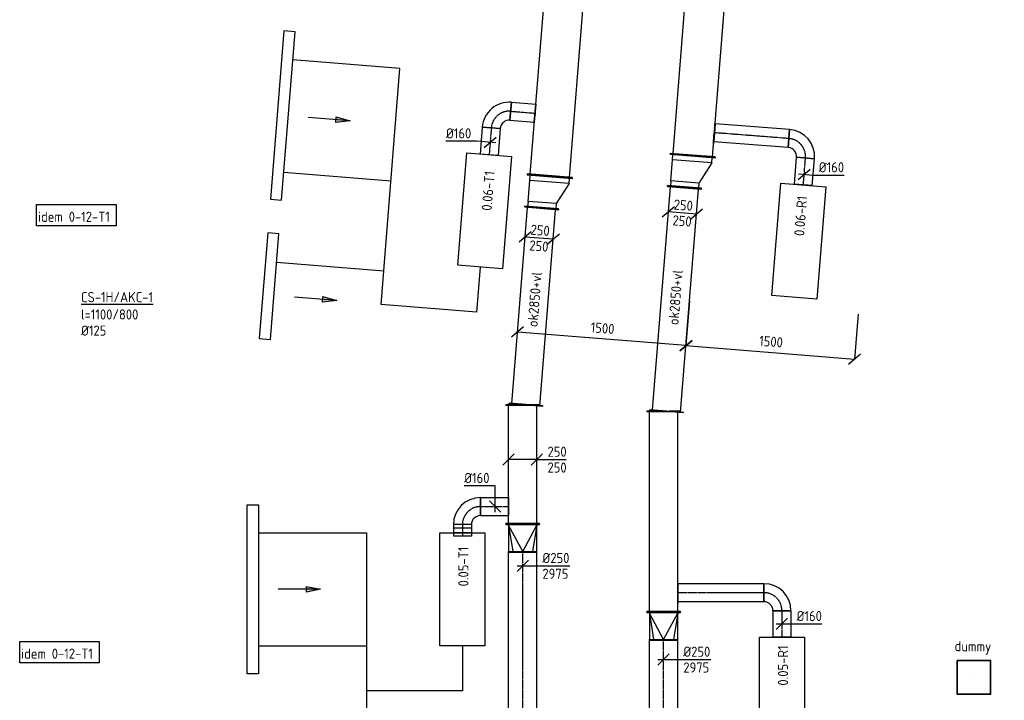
# Model space of a CAD drawing. Header units: millimetres. Extents: x -17664 to 48661, y -98 to 70975.
# Tile 7 of 62: x -2838 to 5898, y 19716 to 25753. Entities that reach past the tile are written whole.
import ezdxf

# ---------------------------------------------------------------- set-up
doc = ezdxf.new("R2010")
doc.units = ezdxf.units.MM
for name, pattern in [('2322122', [47, 40, -7]), ('CENTER2', [28.575, 19.05, -3.175, 3.175, -3.175]), ('SMALL_DASH', [1.5, 0.5, -1])]:
    doc.linetypes.add(name, pattern=pattern)
for name, color, linetype in [('WL521---', 4, '2322122'), ('WL570---_APP', 2, 'Continuous'), ('WL570---_RETOUR_D', 4, 'Continuous'), ('WL570---_RETOUR_HL', 1, 'CENTER2'), ('WL570---_RETOUR_RST', 4, 'Continuous'), ('WL570---_RETOUR_RST_HL', 1, 'CENTER2'), ('WL570---_TOEVOER', 3, 'Continuous'), ('WL570---_TOEVOER_D', 3, 'Continuous'), ('WL570---_TOEVOER_HL', 1, 'CENTER2'), ('WM570---', 1, 'Continuous'), ('WM570---_RETOUR', 1, 'Continuous'), ('WM570---_TOEVOER', 1, 'Continuous')]:
    doc.layers.add(name, color=color, linetype=linetype)
doc.styles.add('STABICAD-018', font='ISOCP.SHX', dxfattribs={"height": 90})
doc.dimstyles.new('STABICAD', dxfattribs={"dimscale": 50, "dimtxt": 90, "dimasz": 2, "dimexe": 0, "dimexo": 0, "dimgap": 1.5, "dimtad": 0, "dimdec": 0, "dimzin": 0, "dimdsep": 46, "dimtxsty": 'STABICAD-018', "dimblk1": 'OBLIQUE', "dimblk2": 'OBLIQUE', "dimsah": 1, "dimcen": -3, "dimadec": 0, "dimazin": 0, "dimtfac": 1, "dimtdec": 0, "dimtofl": 0, "dimtmove": 2, "dimatfit": 3, "dimfxl": 1, "dimtvp": 1.055556, "dimtolj": 1, "dimtzin": 0, "dimarcsym": 0})

# ---------------------------------------------------------------- blocks, each defined once
blk = doc.blocks.new('*U466')
at = {"color": 0, "linetype": 'Continuous'}
for p, q in [((0, 125, -2975), (3067.7, 125, -2975)), ((0, -125, -2975), (0, 125, -2975)), ((3067.7, 125, -2975), (3067.7, -125, -2975)), ((0, -125, -2975), (3067.7, -125, -2975))]:
    blk.add_line(p, q, dxfattribs=at)
at = {"layer": 'WL570---_TOEVOER_HL', "linetype": 'CENTER2'}
blk.add_line((0, 0, -2975), (3067.7, 0, -2975), dxfattribs=at)
at = {"layer": 'WM570---', "color": 2, "style": 'STABICAD-018'}
for tag, p in [('SECTIONCODE', (1475, 19479.8, 2975)), ('POSITIONCODE', (1475, 19479.8, 2975)), ('CODE', (1625, 17961.9, 2975))]:
    blk.add_attdef(tag, p, '', height=1.8, dxfattribs=at)
blk = doc.blocks.new('*U1233')
at = {"color": 0, "linetype": 'Continuous'}
for p, q in [((-160, -80, -2975), (-160, 80, -2975)), ((80, -160, -2975), (-80, -160, -2975))]:
    blk.add_line(p, q, dxfattribs=at)
for radius, start in [(240, 0), (80, 360)]:
    blk.add_arc((-160, -160, -2975), radius, start, 90, dxfattribs=at)
at = {"layer": 'WL570---_TOEVOER_HL', "linetype": 'CENTER2'}
blk.add_arc((-160, -160, -2975), 160, 0, 90, dxfattribs=at)
at = {"layer": 'WL570---_TOEVOER_D', "color": 2, "style": 'STABICAD-018'}
for tag, p in [('POSITIONCODE', (1090.2, 21433.6, 2975)), ('SECTIONCODE', (1090.2, 21433.6, 2975)), ('CODE', (1090.2, 21333.6, 2975))]:
    blk.add_attdef(tag, p, '', height=1.8, rotation=180, dxfattribs=at)
blk = doc.blocks.new('*U1234')
at = {"color": 0, "linetype": 'Continuous'}
for p, q in [((-51.7, 80, -2975), (21.9, 80, -2975)), ((-51.7, 80, -2975), (-51.7, -80, -2975)), ((-21.9, 80, -2975), (51.7, 80, -2975)), ((-21.9, 80, -2975), (-21.9, -80, -2975)), ((21.9, 80, -2975), (21.9, -80, -2975)), ((51.7, 80, -2975), (51.7, -80, -2975)), ((-51.7, -80, -2975), (21.9, -80, -2975)), ((-21.9, -80, -2975), (51.7, -80, -2975))]:
    blk.add_line(p, q, dxfattribs=at)
at = {"layer": 'WL570---_TOEVOER_HL', "linetype": 'CENTER2'}
blk.add_line((-51.7, 0, -2975), (51.7, 0, -2975), dxfattribs=at)
at = {"layer": 'WL570---_TOEVOER_D', "color": 2, "style": 'STABICAD-018'}
for tag, p in [('CODE', (1090.2, 21321.9, 2975)), ('SECTIONCODE', (1090.2, 21221.9, 2975)), ('POSITIONCODE', (1090.2, 21221.9, 2975))]:
    blk.add_attdef(tag, p, '', height=1.8, dxfattribs=at)
blk = doc.blocks.new('*U463')
at = {"color": 0, "linetype": 'Continuous'}
for p, q in [((-5, 150, -2975), (0, 150, -2975)), ((-5, -150, -2975), (-5, 150, -2975)), ((0, -150, -2975), (0, 150, -2975)), ((5, 125, -2975), (0, 125, -2975)), ((240, 0, -2975), (5, 125, -2975)), ((5, 125, -2975), (240, 88.4, -2975)), ((240, 125, -2975), (5, 125, -2975)), ((245, 125, -2975), (240, 125, -2975)), ((240, -125, -2975), (240, 125, -2975)), ((245, -125, -2975), (245, 125, -2975)), ((240, 0, -2975), (5, -125, -2975)), ((-5, -150, -2975), (0, -150, -2975)), ((5, -125, -2975), (0, -125, -2975)), ((5, -125, -2975), (240, -88.4, -2975)), ((5, -125, -2975), (240, -125, -2975)), ((245, -125, -2975), (240, -125, -2975))]:
    blk.add_line(p, q, dxfattribs=at)
at = {"layer": 'WM570---', "color": 2, "style": 'STABICAD-018'}
for tag, p in [('CODE', (1625, 21374.6, 2975)), ('SECTIONCODE', (1625, 21274.6, 2975)), ('POSITIONCODE', (1625, 21274.6, 2975))]:
    blk.add_attdef(tag, p, '', height=1.8, dxfattribs=at)
blk = doc.blocks.new('*U1230')
at = {"color": 0, "linetype": 'Continuous'}
for p, q in [((0, 150, -2975), (5, 150, -2975)), ((0, -150, -2975), (0, 150, -2975)), ((5, -150, -2975), (5, 150, -2975)), ((5, 125, -2975), (1051.7, 125, -2975)), ((1056.7, 150, -2975), (1051.7, 150, -2975)), ((1051.7, -150, -2975), (1051.7, 150, -2975)), ((1056.7, -150, -2975), (1056.7, 150, -2975)), ((0, -150, -2975), (5, -150, -2975)), ((5, -125, -2975), (1051.7, -125, -2975)), ((1056.7, -150, -2975), (1051.7, -150, -2975))]:
    blk.add_line(p, q, dxfattribs=at)
at = {"layer": 'WL570---_TOEVOER_D', "color": 2, "style": 'STABICAD-018'}
for tag in ['CODE', 'SECTIONCODE', 'POSITIONCODE']:
    blk.add_attdef(tag, (1625, 21279.6, 2975), '', height=1.8, dxfattribs=at)
blk = doc.blocks.new('*U623')
at = {"color": 0, "linetype": 'Continuous'}
for p, q in [((-50, -50, -2975), (50, 50, -2975)), ((-50, 0, -2975), (125, 0, -2975)), ((125, 0, -2975), (418.1, 0, -2975))]:
    blk.add_line(p, q, dxfattribs=at)
at = {"color": 0, "linetype": 'Continuous', "style": 'STABICAD-018'}
for s, p in [('%%c250', (175, 25, -2975)), ('2975', (175, -115, -2975))]:
    blk.add_text(s, height=90, dxfattribs=at).set_placement(p)
at = {"layer": 'WM570---', "color": 2, "style": 'STABICAD-018'}
blk.add_attdef('CODE', (1625, 20908.1, 2975), '', height=1.8, dxfattribs=at)
blk = doc.blocks.new('*U1232')
at = {"color": 0, "linetype": 'Continuous'}
for p, q in [((0, 80, -2975), (248.8, 80, -2975)), ((0, -80, -2975), (0, 80, -2975)), ((248.8, 80, -2975), (248.8, -80, -2975)), ((0, -80, -2975), (248.8, -80, -2975))]:
    blk.add_line(p, q, dxfattribs=at)
at = {"layer": 'WL570---_TOEVOER_HL', "linetype": 'CENTER2'}
blk.add_line((0, 0, -2975), (248.8, 0, -2975), dxfattribs=at)
at = {"layer": 'WL570---_TOEVOER_D', "color": 2, "style": 'STABICAD-018'}
for tag in ['SECTIONCODE', 'CODE', 'POSITIONCODE']:
    blk.add_attdef(tag, (1250.2, 21433.6, 2975), '', height=1.8, dxfattribs=at)
blk = doc.blocks.new('*U1231')
at = {"color": 2, "linetype": 'SMALL_DASH'}
for p, q in [((0, 95, -2975), (0, -95, -2975)), ((0, -80, -2975), (0, 80, -2975))]:
    blk.add_line(p, q, dxfattribs=at)
at = {"color": 0, "linetype": 'Continuous'}
for p, q in [((0, 80, -2975), (1, 80, -2975)), ((1, 80, -2975), (1, -80, -2975)), ((0, -80, -2975), (1, -80, -2975))]:
    blk.add_line(p, q, dxfattribs=at)
at = {"layer": 'WL570---_TOEVOER_HL', "linetype": 'CENTER2'}
blk.add_line((0, 0, -2975), (1, 0, -2975), dxfattribs=at)
at = {"layer": 'WL570---_TOEVOER_D', "color": 2, "style": 'STABICAD-018'}
for tag in ['CODE', 'SECTIONCODE', 'POSITIONCODE']:
    blk.add_attdef(tag, (1500, 21433.6, 2975), '', height=1.8, dxfattribs=at)
blk = doc.blocks.new('*U449')
at = {"color": 0, "linetype": 'Continuous'}
for p, q in [((0, 125, -2975), (2286.6, 125, -2975)), ((0, -125, -2975), (0, 125, -2975)), ((2286.6, 125, -2975), (2286.6, -125, -2975)), ((0, -125, -2975), (2286.6, -125, -2975))]:
    blk.add_line(p, q, dxfattribs=at)
at = {"layer": 'WL570---_RETOUR_HL', "linetype": 'CENTER2'}
blk.add_line((0, 0, -2975), (2286.6, 0, -2975), dxfattribs=at)
at = {"layer": 'WM570---', "color": 2, "style": 'STABICAD-018'}
for tag in ['CODE', 'SECTIONCODE', 'POSITIONCODE']:
    blk.add_attdef(tag, (2875, 17962, 2975), '', height=1.8, dxfattribs=at)
blk = doc.blocks.new('*U445')
at = {"color": 0, "linetype": 'Continuous'}
for p, q in [((-80, 160, -2975), (80, 160, -2975)), ((-160, -80, -2975), (-160, 80, -2975))]:
    blk.add_line(p, q, dxfattribs=at)
for radius, end in [(80, 0), (240, 360)]:
    blk.add_arc((-160, 160, -2975), radius, 270, end, dxfattribs=at)
at = {"layer": 'WL570---_RETOUR_HL', "linetype": 'CENTER2'}
blk.add_arc((-160, 160, -2975), 160, 270, 0, dxfattribs=at)
at = {"layer": 'WM570---', "color": 2, "style": 'STABICAD-018'}
for tag, p in [('SECTIONCODE', (3925, 20670, 2975)), ('POSITIONCODE', (3925, 20670, 2975)), ('CODE', (3923.2, 20570, 2975))]:
    blk.add_attdef(tag, p, '', height=1.8, dxfattribs=at)
blk = doc.blocks.new('*U444')
at = {"color": 0, "linetype": 'Continuous'}
for p, q in [((0, 80, -2975), (764, 80, -2975)), ((0, -80, -2975), (0, 80, -2975)), ((764, 80, -2975), (764, -80, -2975)), ((0, -80, -2975), (764, -80, -2975))]:
    blk.add_line(p, q, dxfattribs=at)
at = {"layer": 'WL570---_RETOUR_HL', "linetype": 'CENTER2'}
blk.add_line((0, 0, -2975), (764, 0, -2975), dxfattribs=at)
at = {"layer": 'WM570---', "color": 2, "style": 'STABICAD-018'}
for tag in ['CODE', 'SECTIONCODE', 'POSITIONCODE']:
    blk.add_attdef(tag, (3765, 20670, 2975), '', height=1.8, dxfattribs=at)
blk = doc.blocks.new('*U443')
at = {"color": 0, "linetype": 'Continuous'}
for p, q in [((0, 80, -2975), (235, 80, -2975)), ((0, -80, -2975), (0, 80, -2975)), ((235, 80, -2975), (235, -80, -2975)), ((0, -80, -2975), (235, -80, -2975))]:
    blk.add_line(p, q, dxfattribs=at)
at = {"layer": 'WL570---_RETOUR_HL', "linetype": 'CENTER2'}
blk.add_line((0, 0, -2975), (235, 0, -2975), dxfattribs=at)
at = {"layer": 'WM570---', "color": 2, "style": 'STABICAD-018'}
for tag, p in [('CODE', (3925, 20510, 2975)), ('SECTIONCODE', (3925, 20510, 2975)), ('POSITIONCODE', (4075, 20393, 2975))]:
    blk.add_attdef(tag, p, '', height=1.8, dxfattribs=at)
blk = doc.blocks.new('*U442')
at = {"color": 0, "linetype": 'Continuous'}
for p, q in [((-5, 150, -2975), (0, 150, -2975)), ((-5, -150, -2975), (-5, 150, -2975)), ((0, -150, -2975), (0, 150, -2975)), ((5, 125, -2975), (0, 125, -2975)), ((240, 0, -2975), (5, 125, -2975)), ((5, 125, -2975), (240, 88.4, -2975)), ((240, 125, -2975), (5, 125, -2975)), ((245, 125, -2975), (240, 125, -2975)), ((240, -125, -2975), (240, 125, -2975)), ((245, -125, -2975), (245, 125, -2975)), ((240, 0, -2975), (5, -125, -2975)), ((-5, -150, -2975), (0, -150, -2975)), ((5, -125, -2975), (0, -125, -2975)), ((5, -125, -2975), (240, -88.4, -2975)), ((5, -125, -2975), (240, -125, -2975)), ((245, -125, -2975), (240, -125, -2975))]:
    blk.add_line(p, q, dxfattribs=at)
at = {"layer": 'WM570---', "color": 2, "style": 'STABICAD-018'}
for tag, p in [('CODE', (2875, 20593.6, 2975)), ('SECTIONCODE', (2875, 20493.6, 2975)), ('POSITIONCODE', (2875, 20493.6, 2975))]:
    blk.add_attdef(tag, p, '', height=1.8, dxfattribs=at)
blk = doc.blocks.new('*U441')
at = {"color": 0, "linetype": 'Continuous'}
for p, q in [((0, 150, -2975), (5, 150, -2975)), ((0, -150, -2975), (0, 150, -2975)), ((5, -150, -2975), (5, 150, -2975)), ((5, 125, -2975), (1775.5, 125, -2975)), ((1780.5, 150, -2975), (1775.5, 150, -2975)), ((1775.5, -58.3, -2975), (1775.5, 150, -2975)), ((1780.5, 4.2, -2975), (1780.5, 150, -2975)), ((1780.5, -150, -2975), (1780.5, -58.5, -2975)), ((0, -150, -2975), (5, -150, -2975)), ((5, -125, -2975), (1770.2, -125, -2975)), ((1775.5, -150, -2975), (1775.5, -121, -2975)), ((1780.5, -150, -2975), (1775.5, -150, -2975))]:
    blk.add_line(p, q, dxfattribs=at)
at = {"color": 2, "linetype": 'SMALL_DASH'}
for p, q in [((1780.5, -58.5, -2975), (1780.5, 4.2, -2975)), ((1775.5, -121, -2975), (1775.5, -58.3, -2975)), ((1770.2, -125, -2975), (1775.5, -125, -2975))]:
    blk.add_line(p, q, dxfattribs=at)
at = {"layer": 'WM570---', "color": 2, "style": 'STABICAD-018'}
for tag, p in [('POSITIONCODE', (2725, 21251.9, 2975)), ('CODE', (2875, 20498.6, 2975)), ('SECTIONCODE', (2875, 20498.6, 2975))]:
    blk.add_attdef(tag, p, '', height=1.8, dxfattribs=at)
blk = doc.blocks.new('*U440')
at = {"color": 2, "linetype": 'SMALL_DASH'}
for p, q in [((0, 95, -2975), (0, -95, -2975)), ((0, -80, -2975), (0, 80, -2975))]:
    blk.add_line(p, q, dxfattribs=at)
at = {"color": 0, "linetype": 'Continuous'}
for p, q in [((0, 80, -2975), (1, 80, -2975)), ((1, 80, -2975), (1, -80, -2975)), ((0, -80, -2975), (1, -80, -2975))]:
    blk.add_line(p, q, dxfattribs=at)
at = {"layer": 'WL570---_RETOUR_HL', "linetype": 'CENTER2'}
blk.add_line((0, 0, -2975), (1, 0, -2975), dxfattribs=at)
at = {"layer": 'WM570---', "color": 2, "style": 'STABICAD-018'}
for tag in ['CODE', 'SECTIONCODE', 'POSITIONCODE']:
    blk.add_attdef(tag, (3000, 20670, 2975), '', height=1.8, dxfattribs=at)
blk = doc.blocks.new('*U620')
at = {"color": 0, "linetype": 'Continuous'}
for p, q in [((-50, -50, -2975), (50, 50, -2975)), ((-50, 0, -2975), (125, 0, -2975)), ((125, 0, -2975), (418.1, 0, -2975))]:
    blk.add_line(p, q, dxfattribs=at)
at = {"color": 0, "linetype": 'Continuous', "style": 'STABICAD-018'}
for s, p in [('%%c250', (175, 25, -2975)), ('2975', (175, -115, -2975))]:
    blk.add_text(s, height=90, dxfattribs=at).set_placement(p)
at = {"layer": 'WM570---', "color": 2, "style": 'STABICAD-018'}
blk.add_attdef('CODE', (2875, 20076.5, 2975), '', height=1.8, dxfattribs=at)
blk = doc.blocks.new('*U619')
at = {"color": 0, "linetype": 'Continuous'}
for p, q in [((-50, -50, -2975), (50, 50, -2975)), ((-50, 0, -2975), (80, 0, -2975)), ((80, 0, -2975), (355.1, 0, -2975))]:
    blk.add_line(p, q, dxfattribs=at)
at = {"color": 0, "linetype": 'Continuous', "style": 'STABICAD-018'}
blk.add_text('%%c160', height=90, dxfattribs=at).set_placement((130, 25, -2975))
at = {"layer": 'WM570---', "color": 2, "style": 'STABICAD-018'}
blk.add_attdef('CODE', (3925, 20392.8, 2975), '', height=1.8, dxfattribs=at)
blk = doc.blocks.new('*U1236')
at = {"color": 0, "linetype": 'Continuous'}
for p, q in [((0, 184.5, -2975), (-275.1, 184.5, -2975)), ((0, -50, -2975), (0, 184.5, -2975)), ((50, -50, -2975), (-50, 50, -2975))]:
    blk.add_line(p, q, dxfattribs=at)
at = {"color": 0, "linetype": 'Continuous', "style": 'STABICAD-018'}
blk.add_text('%%c160', height=90, dxfattribs=at).set_placement((-275.1, 209.5, -2975))
at = {"layer": 'WL570---_TOEVOER_D', "color": 2, "style": 'STABICAD-018'}
blk.add_attdef('CODE', (1381, 21433.6, 2975), '', height=1.8, dxfattribs=at)
blk = doc.blocks.new('*U439')
at = {"color": 0, "linetype": 'Continuous'}
for p, q in [((0, 80, -2975), (216.1, 80, -2975)), ((0, -80, -2975), (0, 80, -2975)), ((216.1, 80, -2975), (216.1, -80, -2975)), ((0, -80, -2975), (216.1, -80, -2975))]:
    blk.add_line(p, q, dxfattribs=at)
at = {"layer": 'WL570---_TOEVOER_HL', "linetype": 'CENTER2'}
blk.add_line((0, 0, -2975), (216.1, 0, -2975), dxfattribs=at)
at = {"layer": 'WM570---', "color": 2, "style": 'STABICAD-018'}
for tag, p in [('SECTIONCODE', (1847.3, 25065.3, 2975)), ('POSITIONCODE', (1847.3, 25065.3, 2975)), ('CODE', (1518.7, 24941.1, 2975))]:
    blk.add_attdef(tag, p, '', height=1.8, dxfattribs=at)
blk = doc.blocks.new('*U1235')
at = {"color": 0, "linetype": 'Continuous'}
for p, q in [((-300, -50, -2975), (-200, 50, -2975)), ((0, 0, -2975), (-250, 0, -2975)), ((-50, -50, -2975), (50, 50, -2975)), ((0, 0, -2975), (45.2, 0, -2975)), ((45.2, 0, -2975), (259.6, 0, -2975))]:
    blk.add_line(p, q, dxfattribs=at)
at = {"color": 0, "linetype": 'Continuous', "style": 'STABICAD-018'}
for p in [(95.2, 25, -2975), (95.2, -115, -2975)]:
    blk.add_text('250', height=90, dxfattribs=at).set_placement(p)
at = {"layer": 'WL570---_TOEVOER_D', "color": 2, "style": 'STABICAD-018'}
blk.add_attdef('CODE', (1750, 21850.5, 2975), '', height=1.8, dxfattribs=at)
blk = doc.blocks.new('*U438')
at = {"color": 0, "linetype": 'Continuous'}
for p, q in [((0, 150, -2975), (5, 150, -2975)), ((0, -150, -2975), (0, 150, -2975)), ((5, -150, -2975), (5, 150, -2975)), ((5, 125, -2975), (1749, 125, -2975)), ((1754, 150, -2975), (1749, 150, -2975)), ((1749, -150, -2975), (1749, 150, -2975)), ((1754, -150, -2975), (1754, 150, -2975)), ((0, -150, -2975), (5, -150, -2975)), ((5, -125, -2975), (1749, -125, -2975)), ((1754, -150, -2975), (1749, -150, -2975))]:
    blk.add_line(p, q, dxfattribs=at)
at = {"layer": 'WM570---', "color": 2, "style": 'STABICAD-018'}
for tag in ['CODE', 'SECTIONCODE', 'POSITIONCODE']:
    blk.add_attdef(tag, (1653.3, 22333.4, 2975), '', height=1.8, dxfattribs=at)
blk = doc.blocks.new('*U437')
at = {"color": 0, "linetype": 'Continuous'}
for p, q in [((0, 150, -3000), (5, 150, -3000)), ((0, -150, -3000), (0, 150, -3000)), ((5, -150, -3000), (5, 150, -3000)), ((5, 125, -3000), (1989.3, 125, -3000)), ((1994.3, 150, -3000), (1989.3, 150, -3000)), ((1989.3, -150, -3000), (1989.3, 150, -3000)), ((1994.3, -150, -3000), (1994.3, 150, -3000)), ((0, -150, -3000), (5, -150, -3000)), ((5, -125, -3000), (1989.3, -125, -3000)), ((1994.3, -150, -3000), (1989.3, -150, -3000))]:
    blk.add_line(p, q, dxfattribs=at)
at = {"layer": 'WM570---', "color": 2, "style": 'STABICAD-018'}
for tag in ['CODE', 'SECTIONCODE', 'POSITIONCODE']:
    blk.add_attdef(tag, (2901.1, 22276.6, 3000), '', height=1.8, dxfattribs=at)
blk = doc.blocks.new('*U436')
at = {"color": 0, "linetype": 'Continuous'}
for p, q in [((-80, 160, -2975), (80, 160, -2975)), ((-160, -80, -2975), (-160, 80, -2975))]:
    blk.add_line(p, q, dxfattribs=at)
for radius, end in [(80, 0), (240, 360)]:
    blk.add_arc((-160, 160, -2975), radius, 270, end, dxfattribs=at)
at = {"layer": 'WL570---_TOEVOER_HL', "linetype": 'CENTER2'}
blk.add_arc((-160, 160, -2975), 160, 270, 360, dxfattribs=at)
at = {"layer": 'WM570---', "color": 2, "style": 'STABICAD-018'}
for tag in ['SECTIONCODE', 'CODE', 'POSITIONCODE']:
    blk.add_attdef(tag, (1359.2, 24953.9, 2975), '', height=1.8, dxfattribs=at)
blk = doc.blocks.new('*U435')
at = {"color": 0, "linetype": 'Continuous'}
for p, q in [((0, 80, -2975), (240, 80, -2975)), ((0, -80, -2975), (0, 80, -2975)), ((240, 80, -2975), (240, -80, -2975)), ((0, -80, -2975), (240, -80, -2975))]:
    blk.add_line(p, q, dxfattribs=at)
at = {"layer": 'WL570---_TOEVOER_HL', "linetype": 'CENTER2'}
blk.add_line((0, 0, -2975), (240, 0, -2975), dxfattribs=at)
at = {"layer": 'WM570---', "color": 2, "style": 'STABICAD-018'}
for tag in ['CODE', 'SECTIONCODE', 'POSITIONCODE']:
    blk.add_attdef(tag, (1346.5, 24794.4, 2975), '', height=1.8, dxfattribs=at)
blk = doc.blocks.new('*U434')
at = {"color": 0, "linetype": 'Continuous'}
for p, q in [((-50, 150, -2975), (-45, 150, -2975)), ((-50, -150, -2975), (-50, 150, -2975)), ((-45, -150, -2975), (-45, 150, -2975)), ((0, 125, -2975), (-45, 125, -2975)), ((0, 125, -2975), (186.6, 125, -2975)), ((0, -125, -2975), (0, 125, -2975)), ((186.6, 125, -2975), (231.6, 125, -2975)), ((186.6, -225, -2975), (186.6, 125, -2975)), ((236.6, 150, -2975), (231.6, 150, -2975)), ((231.6, -250, -2975), (231.6, 150, -2975)), ((236.6, -250, -2975), (236.6, 150, -2975)), ((-50, -150, -2975), (-45, -150, -2975)), ((0, -125, -2975), (-45, -125, -2975)), ((186.6, -225, -2975), (0, -125, -2975)), ((186.6, -225, -2975), (231.6, -225, -2975)), ((236.6, -250, -2975), (231.6, -250, -2975))]:
    blk.add_line(p, q, dxfattribs=at)
at = {"layer": 'WM570---', "color": 2, "style": 'STABICAD-018'}
for tag, p in [('CODE', (1797.1, 24231.6, 2975)), ('SECTIONCODE', (1797.1, 24131.6, 2975)), ('POSITIONCODE', (1797.1, 24131.6, 2975))]:
    blk.add_attdef(tag, p, '', height=1.8, dxfattribs=at)
blk = doc.blocks.new('*U728')
at = {"color": 0, "linetype": 'Continuous'}
for p, q in [((0, 200, -2975), (5, 200, -2975)), ((0, -200, -2975), (0, 200, -2975)), ((5, -200, -2975), (5, 200, -2975)), ((5, 175, -2975), (4338.5, 175, -2975)), ((4343.5, 200, -2975), (4338.5, 200, -2975)), ((4338.5, -200, -2975), (4338.5, 200, -2975)), ((4343.5, -200, -2975), (4343.5, 200, -2975)), ((0, -200, -2975), (5, -200, -2975)), ((5, -175, -2975), (4338.5, -175, -2975)), ((4343.5, -200, -2975), (4338.5, -200, -2975))]:
    blk.add_line(p, q, dxfattribs=at)
at = {"layer": 'WL521---', "color": 2, "style": 'STABICAD-018'}
for tag in ['CODE', 'SECTIONCODE', 'POSITIONCODE']:
    blk.add_attdef(tag, (1865.9, 24363.4, 2975), '', height=1.8, dxfattribs=at)
blk = doc.blocks.new('*U614')
at = {"color": 0, "linetype": 'Continuous'}
for p, q in [((-70.8, 55.8, -2975), (-178.4, -35.9, -2975)), ((124.6, -10, -2975), (-124.6, 10, -2975)), ((178.4, 35.9, -2975), (70.8, -55.8, -2975))]:
    blk.add_line(p, q, dxfattribs=at)
at = {"color": 0, "linetype": 'Continuous', "style": 'STABICAD-018'}
for p in [(-79.9, 31.5, -2975), (-91.1, -108.1, -2975)]:
    blk.add_text('250', height=90, rotation=355.42527, dxfattribs=at).set_placement(p)
at = {"layer": 'WM570---', "color": 2, "style": 'STABICAD-018'}
blk.add_attdef('CODE', (1771.8, 23815.2, 2975), '', height=1.8, dxfattribs=at)
blk = doc.blocks.new('*U431')
at = {"color": 0, "linetype": 'Continuous'}
for p, q in [((0, 80, -2975), (239.6, 80, -2975)), ((0, -80, -2975), (0, 80, -2975)), ((239.6, 80, -2975), (239.6, -80, -2975)), ((0, -80, -2975), (239.6, -80, -2975))]:
    blk.add_line(p, q, dxfattribs=at)
at = {"layer": 'WL570---_RETOUR_HL', "linetype": 'CENTER2'}
blk.add_line((0, 0, -2975), (239.6, 0, -2975), dxfattribs=at)
at = {"layer": 'WM570---', "color": 2, "style": 'STABICAD-018'}
for tag in ['CODE', 'SECTIONCODE', 'POSITIONCODE']:
    blk.add_attdef(tag, (4114.9, 24287.8, 2975), '', height=1.8, dxfattribs=at)
blk = doc.blocks.new('*U430')
at = {"color": 0, "linetype": 'Continuous'}
for p, q in [((-80, 160, -2975), (80, 160, -2975)), ((0, 160, -2975), (76, 160, -2975)), ((76, 160, -2975), (76, 160.2, -2975)), ((-160, -80, -2975), (-160, 80, -2975))]:
    blk.add_line(p, q, dxfattribs=at)
for radius, end in [(80, 0), (240, 360)]:
    blk.add_arc((-160, 160, -2975), radius, 270, end, dxfattribs=at)
at = {"layer": 'WL570---_RETOUR_HL', "linetype": 'CENTER2'}
blk.add_arc((-160, 160, -2975), 160, 270, 360, dxfattribs=at)
at = {"layer": 'WM570---', "color": 2, "style": 'STABICAD-018'}
for tag in ['CODE', 'SECTIONCODE', 'POSITIONCODE']:
    blk.add_attdef(tag, (4146.7, 24686.1, 2975), '', height=1.8, dxfattribs=at)
blk = doc.blocks.new('*U765')
at = {"color": 0, "linetype": 'Continuous'}
for p, q in [((0, 80, -2975), (663.4, 80, -2975)), ((0, -80, -2975), (0, 80, -2975)), ((663.4, 80, -2975), (663.4, -80, -2975)), ((0, -80, -2975), (663.4, -80, -2975))]:
    blk.add_line(p, q, dxfattribs=at)
at = {"layer": 'WL570---_RETOUR_HL', "linetype": 'CENTER2'}
blk.add_line((0, 0, -2975), (663.4, 0, -2975), dxfattribs=at)
at = {"layer": 'WL521---', "color": 2, "style": 'STABICAD-018'}
for tag, p in [('SECTIONCODE', (3678.3, 24873.2, 2975)), ('POSITIONCODE', (3678.3, 24873.2, 2975)), ('CODE', (3987.2, 24698.9, 2975))]:
    blk.add_attdef(tag, p, '', height=1.8, dxfattribs=at)
blk = doc.blocks.new('*U763')
at = {"color": 0, "linetype": 'Continuous'}
for p, q in [((-50, 150, -2975), (-45, 150, -2975)), ((-50, -150, -2975), (-50, 150, -2975)), ((-45, -150, -2975), (-45, 150, -2975)), ((0, 125, -2975), (-45, 125, -2975)), ((0, 125, -2975), (186.6, 125, -2975)), ((0, -125, -2975), (0, 125, -2975)), ((186.6, 125, -2975), (231.6, 125, -2975)), ((186.6, -225, -2975), (186.6, 125, -2975)), ((236.6, 150, -2975), (231.6, 150, -2975)), ((231.6, -250, -2975), (231.6, 150, -2975)), ((236.6, -250, -2975), (236.6, 150, -2975)), ((-50, -150, -2975), (-45, -150, -2975)), ((0, -125, -2975), (-45, -125, -2975)), ((186.6, -225, -2975), (0, -125, -2975)), ((186.6, -225, -2975), (231.6, -225, -2975)), ((236.6, -250, -2975), (231.6, -250, -2975))]:
    blk.add_line(p, q, dxfattribs=at)
at = {"layer": 'WL521---', "color": 2, "style": 'STABICAD-018'}
for tag, p in [('CODE', (3064.2, 24414.4, 2975)), ('SECTIONCODE', (3064.2, 24314.4, 2975)), ('POSITIONCODE', (3064.2, 24314.4, 2975))]:
    blk.add_attdef(tag, p, '', height=1.8, dxfattribs=at)
blk = doc.blocks.new('*U773')
at = {"color": 0, "linetype": 'Continuous'}
for p, q in [((0, 200, -2975), (5, 200, -2975)), ((0, -200, -2975), (0, 200, -2975)), ((5, -200, -2975), (5, 200, -2975)), ((5, 175, -2975), (3262.3, 175, -2975)), ((3267.3, 200, -2975), (3262.3, 200, -2975)), ((3262.3, -200, -2975), (3262.3, 200, -2975)), ((3267.3, -200, -2975), (3267.3, 200, -2975)), ((0, -200, -2975), (5, -200, -2975)), ((5, -175, -2975), (3262.3, -175, -2975)), ((3267.3, -200, -2975), (3262.3, -200, -2975))]:
    blk.add_line(p, q, dxfattribs=at)
at = {"layer": 'WL521---', "color": 2, "style": 'STABICAD-018'}
for tag, p in [('SECTIONCODE', (3113.6, 26186.2, 2975)), ('POSITIONCODE', (3113.6, 26186.2, 2975)), ('CODE', (3132.9, 24546.2, 2975))]:
    blk.add_attdef(tag, p, '', height=1.8, dxfattribs=at)
blk = doc.blocks.new('*U613')
at = {"color": 0, "linetype": 'Continuous'}
for p, q in [((-70.8, 55.8, -3000), (-178.4, -35.9, -3000)), ((124.6, -10, -3000), (-124.6, 10, -3000)), ((178.4, 35.9, -3000), (70.8, -55.8, -3000))]:
    blk.add_line(p, q, dxfattribs=at)
at = {"color": 0, "linetype": 'Continuous', "style": 'STABICAD-018'}
for p in [(-79.9, 31.5, -3000), (-91.1, -108.1, -3000)]:
    blk.add_text('250', height=90, rotation=355.42527, dxfattribs=at).set_placement(p)
at = {"layer": 'WM570---', "color": 2, "style": 'STABICAD-018'}
blk.add_attdef('CODE', (3042.1, 24037.7, 3000), '', height=1.8, dxfattribs=at)
blk = doc.blocks.new('_Oblique')
at = {"color": 0, "linetype": 'ByBlock', "lineweight": -2}
blk.add_line((-0.5, -0.5), (0.5, 0.5), dxfattribs=at)
blk = doc.blocks.new('*D108')
at = {"layer": 'Defpoints', "color": 0, "transparency": 16777216}
for p in [(3105.3, 23260.6), (4600.5, 23140.7), (4568.5, 22742.3)]:
    blk.add_point(p, dxfattribs=at)
at = {"layer": 'WM570---', "color": 0, "lineweight": -2, "transparency": 16777216}
for p, q in [((3105.3, 23260.6), (3073.3, 22862.3)), ((4600.5, 23140.7), (4568.5, 22742.3)), ((3073.3, 22862.3), (4568.5, 22742.3))]:
    blk.add_line(p, q, dxfattribs=at)
at = {"layer": 'WM570---', "color": 0, "lineweight": -2, "transparency": 16777216, "xscale": 100, "yscale": 100, "zscale": 100}
for p, rotation in [((3073.3, 22862.3), 175.41264586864), ((4568.5, 22742.3), 355.41264586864)]:
    blk.add_blockref('_Oblique', p, dxfattribs=dict(at, rotation=rotation))
at = {"layer": 'WM570---', "color": 0, "transparency": 16777216, "insert": (3828.5, 22897), "char_height": 90, "attachment_point": 5, "rotation": 355.41265, "style": 'STABICAD-018'}
blk.add_mtext('\\A1;1500', dxfattribs=at)
blk = doc.blocks.new('*D109')
at = {"layer": 'Defpoints', "color": 0, "transparency": 16777216}
for p in [(1579.7, 22981.8), (1579.7, 22981.8), (3073.3, 22862.3)]:
    blk.add_point(p, dxfattribs=at)
at = {"layer": 'WM570---', "color": 0, "lineweight": -2, "transparency": 16777216}
blk.add_line((3073.3, 22862.3), (1579.7, 22981.8), dxfattribs=at)
at = {"layer": 'WM570---', "color": 0, "lineweight": -2, "transparency": 16777216, "xscale": 100, "yscale": 100, "zscale": 100}
for p, rotation in [((1579.7, 22981.8), 175.4252666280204), ((3073.3, 22862.3), 355.4252666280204)]:
    blk.add_blockref('_Oblique', p, dxfattribs=dict(at, rotation=rotation))
at = {"layer": 'WM570---', "color": 0, "transparency": 16777216, "insert": (2334.1, 23016.7), "char_height": 90, "attachment_point": 5, "rotation": 355.42527, "style": 'STABICAD-018'}
blk.add_mtext('\\A1;1500', dxfattribs=at)
blk = doc.blocks.new('*U762')
at = {"color": 2, "linetype": 'SMALL_DASH'}
for p, q in [((0, 95, -2975), (0, -0.1, -2975)), ((0, 80, -2975), (0.1, 80, -2975)), ((0, -0.1, -2975), (0, 80, -2975))]:
    blk.add_line(p, q, dxfattribs=at)
at = {"color": 0, "linetype": 'Continuous'}
for p, q in [((0.1, 80, -2975), (1, 80, -2975)), ((1, 80, -2975), (1, -80, -2975)), ((0, -80, -2975), (0, -0.1, -2975)), ((0, -0.1, -2975), (0, -95, -2975)), ((0, -80, -2975), (1, -80, -2975)), ((1, -76, -2975), (1.1, -76, -2975))]:
    blk.add_line(p, q, dxfattribs=at)
at = {"layer": 'WL570---_RETOUR_HL', "linetype": 'CENTER2'}
blk.add_line((0, 0, -2975), (1, 0, -2975), dxfattribs=at)
at = {"layer": 'WL521---', "color": 2, "style": 'STABICAD-018'}
for tag in ['CODE', 'SECTIONCODE', 'POSITIONCODE']:
    blk.add_attdef(tag, (3324.8, 24750.1, 2975), '', height=1.8, dxfattribs=at)
blk = doc.blocks.new('*U429')
at = {"color": 2, "linetype": 'SMALL_DASH'}
for p, q in [((0, 95, -2975), (0, -95, -2975)), ((0, -80, -2975), (0, 80, -2975))]:
    blk.add_line(p, q, dxfattribs=at)
at = {"color": 0, "linetype": 'Continuous'}
for p, q in [((0, 80, -2975), (1, 80, -2975)), ((1, 80, -2975), (1, -80, -2975)), ((0, -80, -2975), (1, -80, -2975))]:
    blk.add_line(p, q, dxfattribs=at)
at = {"layer": 'WL570---_TOEVOER_HL', "linetype": 'CENTER2'}
blk.add_line((0, 0, -2975), (1, 0, -2975), dxfattribs=at)
at = {"layer": 'WM570---', "color": 2, "style": 'STABICAD-018'}
for tag in ['CODE', 'SECTIONCODE', 'POSITIONCODE']:
    blk.add_attdef(tag, (1735.1, 24923.8, 2975), '', height=1.8, dxfattribs=at)
blk = doc.blocks.new('*U612')
at = {"color": 0, "linetype": 'Continuous'}
for p, q in [((-116.8, 9.3, -2975), (-391.9, 9.3, -2975)), ((49.8, -4, -2975), (-116.8, 9.3, -2975)), ((-53.8, -45.9, -2975), (53.8, 45.9, -2975))]:
    blk.add_line(p, q, dxfattribs=at)
at = {"color": 0, "linetype": 'Continuous', "style": 'STABICAD-018'}
blk.add_text('%%c160', height=90, dxfattribs=at).set_placement((-391.9, 34.3, -2975))
at = {"layer": 'WM570---', "color": 2, "style": 'STABICAD-018'}
blk.add_attdef('CODE', (1336.1, 24665.4, 2975), '', height=1.8, dxfattribs=at)
blk = doc.blocks.new('*U760')
at = {"color": 0, "linetype": 'Continuous'}
for p, q in [((-53.8, -45.9, -2975), (53.8, 45.9, -2975)), ((-49.8, 4, -2975), (79.7, -6.4, -2975)), ((79.7, -6.4, -2975), (354.8, -6.4, -2975))]:
    blk.add_line(p, q, dxfattribs=at)
at = {"color": 0, "linetype": 'Continuous', "style": 'STABICAD-018'}
blk.add_text('%%c160', height=90, dxfattribs=at).set_placement((129.7, 18.6, -2975))
at = {"layer": 'WL521---', "color": 2, "style": 'STABICAD-018'}
blk.add_attdef('CODE', (4122.3, 24380.6, 2975), '', height=1.8, dxfattribs=at)
blk = doc.blocks.new('DM_SYM002')
at = {"color": 0, "linetype": 'Continuous'}
for p, q in [((0, 0), (-7.5, 0)), ((-2.5, -0.5), (-2.5, 0.5)), ((-2.5, 0.5), (0, 0)), ((0, 0), (-2.5, -0.5))]:
    blk.add_line(p, q, dxfattribs=at)
blk.add_solid([(-2.5, 0.5), (-2.5, -0.5), (0, 0)], dxfattribs=at)
blk = doc.blocks.new('*U1306')
at = {"color": 0, "linetype": 'Continuous'}
for p, q in [((150, 150, -2850), (-150, 150, -2850)), ((-150, -150, -2850), (-150, 150, -2850)), ((147.5, 147.5, -2850), (-147.5, 147.5, -2850)), ((-147.5, -147.5, -2850), (-147.5, 147.5, -2850)), ((147.5, -147.5, -2850), (147.5, 147.5, -2850)), ((150, -150, -2850), (150, 150, -2850)), ((150, -150, -2850), (-150, -150, -2850)), ((147.5, -147.5, -2850), (-147.5, -147.5, -2850))]:
    blk.add_line(p, q, dxfattribs=at)
at = {"layer": 'WL570---_RETOUR_RST_HL', "linetype": 'CENTER2'}
blk.add_circle((0, 0, -2850), 0.0125, dxfattribs=at)
at = {"layer": 'WL570---_RETOUR_D', "color": 1, "style": 'STABICAD-018'}
blk.add_attdef('PRODUCTCODE', (6467.2, 62638.8, 2850), '', height=1.8, rotation=355, dxfattribs=at)
at = {"layer": 'WL570---_RETOUR_D', "color": 2, "style": 'STABICAD-018'}
for tag, p in [('CODE', (6443.6, 62319.7, 2850)), ('SECTIONCODE', (6436.2, 62219.9, 2850)), ('MATERIALCODE', (6436.2, 62219.9, 2850)), ('POSITIONCODE', (6436.2, 62219.9, 2850)), ('FLOW', (6415.7, 61883.5, 2850)), ('FLOWPREFIX', (6261.6, 61811.7, 2850)), ('FLOWSUFFIX', (6450.1, 61797.8, 2850))]:
    blk.add_attdef(tag, p, '', height=1.8, rotation=355, dxfattribs=at)

msp = doc.modelspace()

# ---------------------------------------------------------------- linework, layer by layer
at = {"layer": 'WL570---_APP', "elevation": 3000}
for points in [[(1127.9, 24571.1), (1526.7, 24539.2), (1446.9, 23542.4), (1048.2, 23574.3)], [(3915.5, 24303.8), (4314.2, 24271.9), (4234.5, 23275.1), (3835.7, 23307)], [(890.2, 21200), (1290.2, 21200), (1290.2, 20200), (890.2, 20200)], [(3725, 20275), (4125, 20275), (4125, 19275), (3725, 19275)]]:
    msp.add_lwpolyline(points, close=True, dxfattribs=at)
at = {"layer": 'WL570---_TOEVOER_D', "elevation": 3000}
for points in [[(-394.6, 25645.6), (-494.1, 25655.2), (-613.8, 24160), (-514.1, 24152)], [(-538.1, 23852.2), (-637.7, 23861.7), (-712.7, 22923.8), (-613, 22915.8)], [(-818.6, 21450), (-718.6, 21450), (-718.6, 19950), (-818.6, 19950)]]:
    msp.add_lwpolyline(points, close=True, dxfattribs=at)
for points in [[(1247.5, 23558.4), (1215.6, 23159.6), (368.4, 23227.4), (535.8, 25320.7), (-414.5, 25396.8)], [(-494.3, 24400), (456.1, 24323.9)], [(-558.1, 23602.5), (392.3, 23526.5)], [(-718.6, 21200), (240.2, 21200), (240.2, 18400), (-718.6, 18400)], [(-718.6, 20200), (240.2, 20200)], [(1090.2, 20200), (1090.2, 19800), (240.2, 19800)]]:
    msp.add_lwpolyline(points, dxfattribs=at)
at = {"layer": 'WM570---_TOEVOER'}
for points in [[(-2687.4, 24112.8), (-1981.8, 24112.8), (-1981.8, 23924.6), (-2687.4, 23924.6)], [(-2837.8, 20237.5), (-2132.2, 20237.5), (-2132.2, 20049.3), (-2837.8, 20049.3)]]:
    msp.add_lwpolyline(points, close=True, dxfattribs=at)

# ---------------------------------------------------------------- block references
at = {"layer": 'WL570---_RETOUR_D', "linetype": 'Continuous'}
for name, p, rotation in [('*U773', (3132.9, 24546.2, 2975), 85.42526662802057), ('*U762', (3324.8, 24750.1, 2975), 355.4757775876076), ('*U765', (3987.2, 24698.9, 2975), 175.5767995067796), ('*U430', (4146.7, 24686.1, 2975), 85.42526662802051), ('*U763', (3064.2, 24314.4, 2975), 85.42526662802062), ('*U431', (4114.9, 24287.8, 2975), 85.42526662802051), ('*U437', (2901.1, 22276.6, 3000), 85.42526662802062), ('*U441', (2875, 20498.6, 2975), 90.00000000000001), ('*U444', (3765, 20670, 2975), 180), ('*U445', (3925, 20670, 2975), 90.00000000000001), ('*U442', (2875, 20493.6, 2975), 270), ('*U443', (3925, 20510, 2975), 270.0000000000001), ('*U449', (2875, 17962, 2975), 90.00000000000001)]:
    msp.add_blockref(name, p, dxfattribs=dict(at, rotation=rotation))
msp.add_blockref('*U440', (3000, 20670, 2975), dxfattribs=at)
at = {"layer": 'WL570---_RETOUR_RST', "linetype": 'Continuous'}
ref = msp.add_blockref('*U1306', (5628.9, 19917.8, 2850), dxfattribs=at)
ref.add_attrib('PRODUCTCODE', 'dummy', (5456.7, 20151.8, 2850), dxfattribs={"layer": '0', "color": 1, "linetype": 'Continuous', "height": 90, "rotation": 359.22973, "style": 'STABICAD-018'})
at = {"layer": 'WL570---_TOEVOER', "linetype": 'Continuous', "xscale": 49.99999999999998, "yscale": 49.99999999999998, "zscale": 49.99999999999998}
for p, rotation in [((94, 24855.7, 3000), 355.425266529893), ((-24.6, 23261.5, 3000), 355.425266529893), ((-168.6, 20700, 3000), 359.9999999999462)]:
    msp.add_blockref('DM_SYM002', p, dxfattribs=dict(at, rotation=rotation))
at = {"layer": 'WL570---_TOEVOER_D', "linetype": 'Continuous'}
for name, p, rotation in [('*U728', (1865.9, 24363.4, 2975), 85.42526662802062), ('*U436', (1359.2, 24953.9, 2975), 175.4252666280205), ('*U439', (1518.7, 24941.1, 2975), 355.4252666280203), ('*U429', (1735.1, 24923.8, 2975), 175.4252666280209), ('*U435', (1346.5, 24794.4, 2975), 265.4252666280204), ('*U434', (1797.1, 24131.6, 2975), 85.42526662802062), ('*U438', (1653.3, 22333.4, 2975), 85.42526662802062), ('*U1230', (1625, 21279.6, 2975), 90.00000000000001), ('*U1233', (1090.2, 21433.6, 2975), 90.00000000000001), ('*U1231', (1500, 21433.6, 2975), 180), ('*U1234', (1090.2, 21221.9, 2975), 270), ('*U463', (1625, 21274.6, 2975), 270), ('*U466', (1625, 17961.9, 2975), 90.00000000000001)]:
    msp.add_blockref(name, p, dxfattribs=dict(at, rotation=rotation))
msp.add_blockref('*U1232', (1250.2, 21433.6, 2975), dxfattribs=at)
at = {"layer": 'WM570---_RETOUR', "linetype": 'Continuous'}
for name, p in [('*U760', (4122.3, 24380.6, 2975)), ('*U613', (3042.1, 24037.7, 3000)), ('*U619', (3925, 20392.8, 2975)), ('*U620', (2875, 20076.5, 2975))]:
    msp.add_blockref(name, p, dxfattribs=at)
at = {"layer": 'WM570---_TOEVOER', "linetype": 'Continuous'}
for name, p in [('*U612', (1336.1, 24665.4, 2975)), ('*U614', (1771.8, 23815.2, 2975)), ('*U1235', (1750, 21850.5, 2975)), ('*U1236', (1381, 21433.6, 2975)), ('*U623', (1625, 20908.1, 2975))]:
    msp.add_blockref(name, p, dxfattribs=at)

# ---------------------------------------------------------------- texts
at = {"layer": 'WM570---', "style": 'STABICAD-018'}
for s, rotation, p in [('0.06-T1', 85.42527, (1349.3, 24055.6)), ('0.06-R1', 85.42527, (4122.2, 23831.8)), ('0.05-T1', 90, (1143.7, 20725.8)), ('0.05-R1', 90, (3979.8, 19845.9))]:
    msp.add_text(s, height=90, rotation=rotation, dxfattribs=at).set_placement(p)
for s, p in [('%%UCS-1H/AKC-1', (-2293.5, 23247)), ('l=1100/800', (-2293.5, 23093.3)), ('%%C125', (-2293.5, 22950.3))]:
    msp.add_text(s, height=90, dxfattribs=at).set_placement(p)
at = {"layer": 'WM570---_RETOUR', "linetype": 'Continuous', "style": 'STABICAD-018'}
msp.add_text('ok2850+vl', height=90, rotation=85.42527, dxfattribs=at).set_placement((3006.5, 23042))
at = {"layer": 'WM570---_TOEVOER', "style": 'STABICAD-018'}
for p in [(-2674.2, 23959.9), (-2824.6, 20084.6)]:
    msp.add_text('idem 0-12-T1', height=90, dxfattribs=at).set_placement(p)
msp.add_text('ok2850+vl', height=90, rotation=85.42527, dxfattribs=at).set_placement((1756.2, 23024.2))

# ---------------------------------------------------------------- dimensions: what is measured, and where the dimension line sits
at = {"layer": 'WM570---'}
dim = msp.add_aligned_dim(p1=(3105.3, 23260.6), p2=(4600.5, 23140.7), distance=-399.6, dimstyle='STABICAD', dxfattribs=at)
dim.commit()
dim.dimension.update_dxf_attribs({"geometry": '*D108', "text_midpoint": (3828.5, 22897)})
dim = msp.add_aligned_dim(p1=(3073.3, 22862.3), p2=(1579.7, 22981.8), distance=0, dimstyle='STABICAD', override={"dimrnd": 5}, dxfattribs=at)
dim.commit()
dim.dimension.update_dxf_attribs({"geometry": '*D109', "text_midpoint": (2334.1, 23016.7)})

doc.saveas('drawing.dxf')
